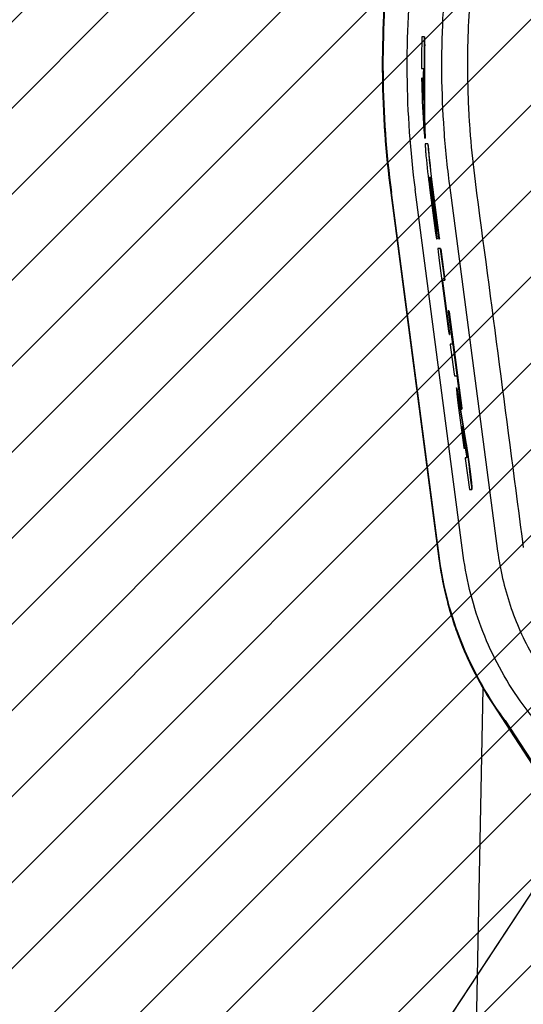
# Model space of a CAD drawing. Header units: millimetres. Extents: x 14 to 2347, y 26 to 1654.
# Tile 7 of 61: x 445 to 500, y 928 to 1036. Entities that reach past the tile are written whole.
import ezdxf

# ---------------------------------------------------------------- set-up
doc = ezdxf.new("R2010")
doc.units = ezdxf.units.MM
doc.header["$LTSCALE"] = 4
for name, color, linetype, lineweight in [('可見邊線(ISO)', 7, 'Continuous', 30), ('標註(ISO)', 7, 'Continuous', 9), ('草圖幾何圖形(ISO)', 7, 'Continuous', 30)]:
    doc.layers.add(name, color=color, linetype=linetype, lineweight=lineweight)
doc.layers.add('填充線', color=7, linetype='Continuous', lineweight=9, true_color=0x1e1e47)
doc.styles.add('temp', font='txt')
doc.dimstyles.new('工研院N500', dxfattribs={"dimscale": 4, "dimtxt": 3, "dimasz": 2.5, "dimexe": 1, "dimexo": 1, "dimgap": 0.762, "dimtad": 1, "dimdec": 3, "dimrnd": 1e-08, "dimdsep": 46, "dimtxsty": 'temp', "dimcen": 0.09, "dimdle": 10, "dimclrd": 1, "dimclre": 1, "dimclrt": 7, "dimazin": 2, "dimtfac": 0.666667, "dimtdec": 3, "dimtmove": 0, "dimatfit": 3, "dimfxl": 1, "dimtolj": 1, "dimlwd": 15, "dimlwe": 15, "dimarcsym": 0})

# ---------------------------------------------------------------- blocks, each defined once
blk = doc.blocks.new('*D74')
at = {"layer": 'Defpoints', "color": 0, "linetype": 'Continuous', "transparency": 16777216}
for p in [(292.63, 1090.8), (528.15, 981.46), (528.15, 841.16), (421.12, 751.35)]:
    blk.add_point(p, dxfattribs=at)
at = {"layer": '標註(ISO)', "color": 1, "linetype": 'Continuous', "lineweight": 15, "transparency": 16777216}
for p, q in [((528.15, 985.46), (528.15, 1188.37)), ((418.06, 748.78), (262.18, 617.98))]:
    blk.add_line(p, q, dxfattribs=at)
blk.add_arc((528.15, 841.16), 343.2, 91.6695, 218.3305, dxfattribs=at)
at = {"layer": '標註(ISO)', "color": 1, "linetype": 'Continuous', "transparency": 16777216}
for points in [[(518.13, 1185.89), (518.18, 1182.55), (528.15, 1184.37)], [(260.22, 629.36), (257.63, 627.26), (265.24, 620.55)]]:
    blk.add_solid(points, dxfattribs=at)
at = {"layer": '標註(ISO)', "color": 7, "linetype": 'Continuous', "lineweight": 18, "transparency": 16777216, "insert": (196.5, 980.86), "char_height": 12, "attachment_point": 1, "rotation": 65, "style": 'temp'}
blk.add_mtext('\\A1;130°', dxfattribs=at)
blk = doc.blocks.new('*D76')
at = {"layer": 'Defpoints', "color": 0, "linetype": 'Continuous', "transparency": 16777216}
for p in [(384.26, 1106.69), (528.15, 983.12), (528.15, 981.02), (527, 979.26)]:
    blk.add_point(p, dxfattribs=at)
at = {"layer": '標註(ISO)', "color": 1, "linetype": 'Continuous', "lineweight": 15, "transparency": 16777216}
blk.add_line((524.79, 975.92), (420.78, 818.18), dxfattribs=at)
blk.add_arc((528.15, 981.02), 191.05, 92.9993, 233.6007, dxfattribs=at)
at = {"layer": '標註(ISO)', "color": 1, "linetype": 'Continuous', "transparency": 16777216}
for points in [[(518.11, 1173.47), (518.2, 1170.14), (528.15, 1172.07)], [(415.73, 828.61), (413.83, 825.87), (422.98, 821.52)]]:
    blk.add_solid(points, dxfattribs=at)
at = {"layer": '標註(ISO)', "color": 7, "linetype": 'Continuous', "lineweight": 18, "transparency": 16777216, "insert": (323.59, 1021.67), "char_height": 12, "attachment_point": 1, "rotation": 73.3, "style": 'temp'}
blk.add_mtext('\\A1;146.6°', dxfattribs=at)

msp = doc.modelspace()

# ---------------------------------------------------------------- hatches: boundary and pattern name
at = {"layer": '填充線'}
h = msp.add_hatch(dxfattribs=at)
h.set_pattern_fill('ANSI31', color=256, scale=53.34, style=0)
h.set_pattern_definition([(45, (-13.047, 389.5956), (-4.714634, 4.714634), [])])
edge = h.paths.add_edge_path()
edge.add_arc((421.12008, 751.35132), 140, 73.4166874, 220)
edge.add_arc((528.3663, 841.34159), 280, -40, 220, ccw=False)
edge.add_arc((635.61252, 751.35132), 140, 320, 466.5833126)
edge.add_arc((528.3663, 841.34159), 80.5, 33.2916563, 146.7083437)

# ---------------------------------------------------------------- linework, layer by layer
at = {"layer": '可見邊線(ISO)'}
for p, q in [((489.36323, 1033.77265), (489.09773, 1033.77265)), ((489.36323, 1033.77265), (489.37724, 1033.77265)), ((489.05171, 1030.30555), (489.24726, 1030.30555)), ((489.12218, 1029.23875), (489.06631, 1029.23875)), ((489.12218, 1029.23875), (489.13619, 1029.23875)), ((489.12816, 1029.14985), (489.14217, 1029.14985)), ((489.19183, 1026.83845), (489.1895, 1026.83845)), ((489.41823, 1022.66003), (489.43228, 1022.66003)), ((489.73727, 1022.03785), (489.45225, 1022.03785)), ((489.73727, 1022.03785), (489.75132, 1022.03785)), ((489.85795, 1018.39295), (489.92829, 1018.39295)), ((489.99394, 1018.39295), (490.04318, 1018.39295)), ((492.10669, 1017.51948), (497.3876, 977.4137)), ((485.67335, 1016.67183), (490.95426, 976.56605)), ((485.6735, 1016.70906), (490.95442, 976.60328)), ((491.02711, 976.61285), (485.7462, 1016.71863)), ((493.62341, 976.91805), (488.34249, 1017.02383)), ((489.93594, 1017.23365), (490.591, 1012.25885)), ((490.71762, 1011.81435), (490.00288, 1017.24246)), ((490.01676, 1017.24429), (490.73175, 1011.81435)), ((490.07212, 1017.25158), (490.68271, 1012.61445)), ((490.74845, 1012.61445), (490.13674, 1017.26009)), ((490.15063, 1017.26192), (490.76258, 1012.61445)), ((490.18521, 1017.26647), (490.91482, 1011.72545)), ((490.98291, 1011.72545), (490.25214, 1017.27528)), ((490.26603, 1017.27711), (490.99704, 1011.72545)), ((490.591, 1012.25885), (490.65422, 1011.81435)), ((490.68271, 1012.61445), (490.74845, 1012.61445)), ((490.74845, 1012.61445), (490.76258, 1012.61445)), ((490.65422, 1011.81435), (490.68703, 1011.63655)), ((490.68703, 1011.63655), (490.73634, 1011.63655)), ((490.73634, 1011.63655), (490.71762, 1011.81435)), ((490.71762, 1011.81435), (490.73175, 1011.81435)), ((490.73175, 1011.81435), (490.75046, 1011.63655)), ((490.73634, 1011.63655), (490.75046, 1011.63655)), ((490.91482, 1011.72545), (490.92887, 1011.63655)), ((490.92887, 1011.63655), (490.99227, 1011.63655)), ((490.99227, 1011.63655), (490.98291, 1011.72545)), ((490.98291, 1011.72545), (490.99704, 1011.72545)), ((490.99227, 1011.63655), (491.0064, 1011.63655)), ((490.99704, 1011.72545), (491.0064, 1011.63655)), ((491.13274, 1010.56975), (490.84628, 1010.56975)), ((490.84628, 1010.56975), (490.87197, 1010.21415)), ((490.87197, 1010.21415), (490.94452, 1009.59185)), ((491.1468, 1010.48085), (491.13274, 1010.56975)), ((491.13274, 1010.56975), (491.14687, 1010.56975)), ((491.59162, 1007.10265), (491.1468, 1010.48085)), ((491.1468, 1010.48085), (491.16092, 1010.48085)), ((491.14687, 1010.56975), (491.16092, 1010.48085)), ((491.16092, 1010.48085), (491.60574, 1007.10265)), ((490.94452, 1009.59185), (490.989, 1009.23625)), ((490.989, 1009.23625), (492.00741, 1001.50195)), ((491.34739, 1007.01375), (491.33803, 1007.10265)), ((491.33803, 1007.10265), (491.59162, 1007.10265)), ((492.10827, 1001.23525), (491.34739, 1007.01375)), ((491.34739, 1007.01375), (491.36152, 1007.01375)), ((491.35216, 1007.10265), (491.36152, 1007.01375)), ((491.36152, 1007.01375), (492.1224, 1001.23525)), ((491.59162, 1007.10265), (491.60574, 1007.10265)), ((492.03409, 1003.72445), (491.97539, 1003.72445)), ((491.97539, 1003.72445), (491.9824, 1003.63555)), ((491.9824, 1003.63555), (492.45052, 1000.08043)), ((492.04815, 1003.63555), (492.03409, 1003.72445)), ((492.03409, 1003.72445), (492.04822, 1003.72445)), ((493.44115, 993.05645), (492.04815, 1003.63555)), ((492.04815, 1003.63555), (492.06227, 1003.63555)), ((492.04822, 1003.72445), (492.06227, 1003.63555)), ((492.06227, 1003.63555), (493.45527, 993.05645)), ((492.00741, 1001.50195), (492.06597, 1001.14635)), ((492.06597, 1001.14635), (492.11763, 1001.14635)), ((492.11763, 1001.14635), (492.10827, 1001.23525)), ((492.10827, 1001.23525), (492.1224, 1001.23525)), ((492.11763, 1001.14635), (492.13176, 1001.14635)), ((492.1224, 1001.23525), (492.13176, 1001.14635)), ((492.45052, 1000.08043), (492.19927, 1000.08043)), ((492.19927, 1000.08043), (492.20635, 999.99065)), ((492.20635, 999.99065), (492.59284, 997.05549)), ((492.59284, 997.05549), (492.63252, 996.79025)), ((492.63252, 996.79025), (492.66767, 996.61245)), ((492.66767, 996.61245), (492.90717, 996.61245)), ((492.90717, 996.61245), (493.38711, 992.96755)), ((492.88083, 995.27895), (492.87844, 995.19005)), ((492.87844, 995.19005), (492.92552, 994.65444)), ((492.88787, 995.27895), (492.88083, 995.27895)), ((492.94412, 995.01225), (492.88787, 995.27895)), ((492.88787, 995.27895), (492.902, 995.27895)), ((492.902, 995.27895), (492.95825, 995.01225)), ((493.56025, 991.36735), (492.94412, 995.01225)), ((492.94412, 995.01225), (492.95825, 995.01225)), ((492.95825, 995.01225), (493.57437, 991.36735)), ((492.92552, 994.65444), (493.03987, 993.66498)), ((493.03987, 993.66498), (493.68369, 988.77548)), ((493.38711, 992.96755), (493.4505, 992.96755)), ((493.4505, 992.96755), (493.44115, 993.05645)), ((493.44115, 993.05645), (493.45527, 993.05645)), ((493.4505, 992.96755), (493.46463, 992.96755)), ((493.45527, 993.05645), (493.46463, 992.96755)), ((493.44274, 991.10065), (493.44509, 991.10065)), ((493.74709, 988.78925), (493.44274, 991.10065)), ((493.44509, 991.10065), (494.03311, 987.63355)), ((493.49776, 990.7901), (493.76122, 988.78925)), ((493.90227, 989.32265), (493.56025, 991.36735)), ((493.56025, 991.36735), (493.57437, 991.36735)), ((493.57437, 991.36735), (493.9164, 989.32265)), ((493.68369, 988.77548), (493.69557, 988.70035)), ((493.69557, 988.70035), (493.75645, 988.70035)), ((493.75645, 988.70035), (493.74709, 988.78925)), ((493.74709, 988.78925), (493.76122, 988.78925)), ((493.75645, 988.70035), (493.77058, 988.70035)), ((493.76122, 988.78925), (493.77058, 988.70035)), ((493.96318, 988.96705), (493.90227, 989.32265)), ((493.90227, 989.32265), (493.9164, 989.32265)), ((493.9164, 989.32265), (493.97731, 988.96705)), ((494.00534, 988.70035), (493.96318, 988.96705)), ((493.96318, 988.96705), (493.97731, 988.96705)), ((493.97731, 988.96705), (494.01947, 988.70035)), ((494.07086, 988.25652), (494.00534, 988.70035)), ((494.00534, 988.70035), (494.01947, 988.70035)), ((494.01947, 988.70035), (494.08498, 988.25652)), ((493.83587, 987.63355), (493.84523, 987.54465)), ((494.03311, 987.63355), (493.83587, 987.63355)), ((493.84523, 987.54465), (494.29006, 984.16645)), ((494.07086, 988.25652), (494.08498, 988.25652)), ((494.2559, 986.92235), (494.07086, 988.25652)), ((494.08498, 988.25652), (494.27002, 986.92235)), ((494.2559, 986.92235), (494.27002, 986.92235)), ((494.3589, 986.12225), (494.2559, 986.92235)), ((494.27002, 986.92235), (494.37303, 986.12225)), ((494.3589, 986.12225), (494.37303, 986.12225)), ((494.4338, 985.49995), (494.3589, 986.12225)), ((494.37303, 986.12225), (494.44792, 985.49995)), ((494.4338, 985.49995), (494.44792, 985.49995)), ((494.50165, 984.87765), (494.4338, 985.49995)), ((494.44792, 985.49995), (494.51578, 984.87765)), ((494.29006, 984.16645), (494.56243, 984.16645)), ((494.50165, 984.87765), (494.51578, 984.87765)), ((494.54609, 984.43315), (494.50165, 984.87765)), ((494.51578, 984.87765), (494.56022, 984.43315)), ((494.54609, 984.43315), (494.56022, 984.43315)), ((494.56243, 984.16645), (494.54609, 984.43315)), ((494.56022, 984.43315), (494.57655, 984.16645)), ((494.56243, 984.16645), (494.57655, 984.16645)), ((493.39772, 842.0411), (495.80436, 962.3489)), ((496.82393, 960.68698), (508.46571, 942.75809)), ((498.16851, 958.78836), (498.22878, 958.83017)), ((508.08464, 943.51715), (498.16851, 958.78836)), ((498.22878, 958.83017), (508.14984, 943.55138))]:
    msp.add_line(p, q, dxfattribs=at)
for centre, radius, start, end in [((592.47857, 1030.77258), 107.72699, 173.6838118, 187.501252), ((592.47857, 1030.77258), 107.65367, 173.6838118, 187.501252), ((592.47847, 1030.7359), 105.03486, 173.6837967, 187.5012503), ((592.47848, 1030.7359), 103.42766, 178.3667609, 180.2384028), ((592.47862, 1030.73537), 107.7272, 179.7458797, 187.501246), ((592.47848, 1030.7359), 103.42766, 180.8786592, 183.5896068), ((592.47848, 1030.7359), 103.36248, 180.8792133, 182.1609438), ((592.47848, 1030.7359), 103.34848, 180.8793325, 181.9933725), ((592.47848, 1030.7359), 103.10874, 184.8391114, 187.5012502), ((592.47848, 1030.7359), 103.09473, 184.8397703, 187.5012502), ((592.47848, 1030.7359), 103.42766, 185.5659249, 187.5012502), ((592.47848, 1030.7359), 103.36015, 186.8584532, 187.5012502), ((592.47848, 1030.7359), 103.34615, 186.859387, 187.5012502), ((592.47848, 1030.7359), 103.29032, 186.8631127, 187.5012502), ((592.47848, 1030.7359), 103.22514, 186.8674673, 187.5012502), ((592.47848, 1030.7359), 103.21113, 186.8684036, 187.5012502), ((592.47848, 1030.7359), 103.17625, 186.8707369, 187.5012502)]:
    msp.add_arc(centre, radius, start, end, dxfattribs=at)
for centre, major_axis, ratio, start_param, end_param in [((592.47848, 1028.02369), (-0.01861, -103.57588), 0.999657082, 4.657035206, 4.657894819), ((592.47848, 1026.74714), (-0.0126, -103.36368), 0.999255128, 4.678938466, 4.711627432), ((592.47848, 1033.44127), (0.01857, -103.31423), 0.999657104, 4.742565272, 4.743426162), ((592.47848, 1025.3087), (-0.00931, -103.62883), 0.998627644, 4.674545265, 4.675403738), ((592.47847, 1036.16841), (0.00932, -103.73005), 0.998627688, 4.779153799, 4.780012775), ((592.47847, 1036.16768), (0.00932, -103.71601), 0.998627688, 4.779155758, 4.78001485)]:
    msp.add_ellipse(centre, major_axis=major_axis, ratio=ratio, start_param=start_param, end_param=end_param, dxfattribs=at)
for points, knots in [([(491.85482, 1041.87366), (491.63091, 1039.85068), (491.46804, 1037.82142), (491.26494, 1033.75707), (491.22468, 1031.72294), (491.26675, 1027.655), (491.34907, 1025.62213), (491.63619, 1021.56286), (491.84098, 1019.5374), (492.10669, 1017.51948)], [-3.488073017, -3.488073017, -3.488073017, -3.488073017, -2.615785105, -2.615785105, -1.744035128, -1.744035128, -0.872286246, -0.872286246, 0, 0, 0, 0]), ([(494.68086, 1041.56086), (494.35444, 1038.61276), (494.12951, 1035.15605), (494.07921, 1031.0597), (494.08867, 1029.22342), (494.13132, 1027.52872), (494.19608, 1025.97634), (494.27305, 1024.56589), (494.46722, 1021.81864), (494.70441, 1019.57097), (494.92566, 1017.89067)], [0, 0, 0, 0, 0.374998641, 0.437503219, 0.517917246, 0.607148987, 0.651816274, 0.714349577, 0.785729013, 1, 1, 1, 1]), ([(489.25373, 1024.26035), (489.25533, 1024.23869), (489.25709, 1024.21499), (489.26264, 1024.14071), (489.26385, 1024.12476), (489.27198, 1024.01696), (489.27808, 1023.93867), (489.29705, 1023.69232), (489.29758, 1023.67621), (489.32071, 1023.42987), (489.32887, 1023.34173), (489.3415, 1023.20311), (489.34559, 1023.15918), (489.35607, 1023.06029), (489.3603, 1023.03258), (489.36899, 1022.97533), (489.37324, 1022.94484), (489.38854, 1022.83009), (489.39662, 1022.79182), (489.41061, 1022.69639), (489.41361, 1022.67577), (489.42028, 1022.6473), (489.42025, 1022.67606), (489.42266, 1022.73263), (489.42448, 1022.72604), (489.4278, 1022.85926), (489.41154, 1023.28764), (489.39773, 1023.72887), (489.39642, 1023.85966), (489.38206, 1024.45235), (489.37367, 1024.70444), (489.35937, 1025.45477), (489.35551, 1025.76216), (489.34998, 1026.437), (489.34912, 1026.60082), (489.34769, 1027.26695), (489.3513, 1027.66171), (489.35983, 1028.3453), (489.36054, 1028.3957), (489.36376, 1028.5156), (489.36523, 1028.54914), (489.3671, 1028.72692), (489.3673, 1028.82869), (489.36882, 1029.02508), (489.36953, 1029.06784), (489.37049, 1029.18422), (489.37009, 1029.22475), (489.3698, 1029.37685), (489.37183, 1029.4772), (489.37346, 1029.57279), (489.37362, 1029.58306), (489.37388, 1029.62392), (489.37359, 1029.64867), (489.37361, 1029.75298), (489.37367, 1029.7843), (489.37379, 1029.89318), (489.37389, 1029.95438), (489.37423, 1030.07059), (489.37443, 1030.1259), (489.37522, 1030.29043), (489.37595, 1030.58903), (489.37635, 1030.67692), (489.37642, 1030.69088), (489.37653, 1030.71347), (489.37656, 1030.72015), (489.37667, 1030.73911), (489.37668, 1030.74094), (489.37673, 1030.75184), (489.37674, 1030.75434), (489.37675, 1030.76795), (489.37674, 1030.78029), (489.37673, 1030.85569), (489.37685, 1030.89947), (489.37698, 1030.9848), (489.3772, 1031.06036), (489.37812, 1031.2954), (489.37826, 1031.31479), (489.37795, 1031.41784), (489.3777, 1031.47116), (489.37779, 1031.71952), (489.37824, 1031.87274), (489.37918, 1032.0809), (489.37945, 1032.11562), (489.37988, 1032.18865), (489.37969, 1032.18593), (489.37945, 1032.26981), (489.37943, 1032.3113), (489.37945, 1032.39656), (489.37947, 1032.44296), (489.37952, 1032.56233), (489.37963, 1032.62213), (489.37996, 1032.7486), (489.37996, 1032.76594), (489.38018, 1032.81648), (489.38031, 1032.83298), (489.38091, 1032.9536), (489.37905, 1032.96873), (489.37737, 1033.10959), (489.37713, 1033.14125), (489.37483, 1033.41214), (489.37308, 1033.45552), (489.36632, 1033.66713), (489.36515, 1033.70901), (489.36323, 1033.77265)], [-0.769765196, -0.769765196, -0.769765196, -0.769765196, -0.7692319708, -0.7692319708, -0.7687113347, -0.7687113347, -0.7672451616, -0.7672451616, -0.7642188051, -0.7642188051, -0.7626562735, -0.7626562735, -0.7618789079, -0.7618789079, -0.7606998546, -0.7606998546, -0.7597260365, -0.7597260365, -0.7573410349, -0.7573410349, -0.756467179, -0.756467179, -0.7547946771, -0.7547946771, -0.752616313, -0.752616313, -0.7444023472, -0.7444023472, -0.7323146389, -0.7323146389, -0.7188447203, -0.7188447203, -0.7089539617, -0.7089539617, -0.7021090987, -0.7021090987, -0.6847264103, -0.6847264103, -0.6762605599, -0.6762605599, -0.6691820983, -0.6691820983, -0.6627086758, -0.6627086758, -0.6571370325, -0.6571370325, -0.6490134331, -0.6490134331, -0.6335018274, -0.6335018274, -0.6312308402, -0.6312308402, -0.6264945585, -0.6264945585, -0.6245424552, -0.6245424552, -0.6220638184, -0.6220638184, -0.6198135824, -0.6198135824, -0.6153428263, -0.6153428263, -0.6144989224, -0.6144989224, -0.6139777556, -0.6139777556, -0.6135636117, -0.6135636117, -0.6129039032, -0.6129039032, -0.6117694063, -0.6117694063, -0.6069126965, -0.6069126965, -0.5861225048, -0.5861225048, -0.545567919, -0.545567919, -0.5081442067, -0.5081442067, -0.4483456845, -0.4483456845, -0.4263834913, -0.4263834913, -0.3919029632, -0.3919029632, -0.3686121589, -0.3686121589, -0.3523266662, -0.3523266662, -0.3363007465, -0.3363007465, -0.318364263, -0.318364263, -0.3050302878, -0.3050302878, -0.2219939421, -0.2219939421, -0.1989754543, -0.1989754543, -0.0677664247, -0.0677664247, 0, 0, 0, 0]), ([(489.37724, 1033.77265), (489.37873, 1033.7234), (489.38001, 1033.67951), (489.38647, 1033.46971), (489.3887, 1033.41867), (489.39121, 1033.1364), (489.39179, 1033.06544), (489.39344, 1032.97579), (489.39395, 1032.95003), (489.39436, 1032.91147), (489.39445, 1032.89907), (489.39451, 1032.86511), (489.39439, 1032.84697), (489.39312, 1032.64141), (489.39331, 1032.49322), (489.39353, 1032.19712), (489.39375, 1032.20037), (489.39377, 1032.17071), (489.3937, 1032.15686), (489.39343, 1032.1137), (489.39327, 1032.08922), (489.39272, 1031.98954), (489.3926, 1031.94158), (489.3919, 1031.69615), (489.39162, 1031.61118), (489.39186, 1031.43091), (489.39208, 1031.38331), (489.39227, 1031.30224), (489.3922, 1031.2823), (489.39199, 1031.24476), (489.39191, 1031.23007), (489.39176, 1031.19685), (489.39167, 1031.17832), (489.39144, 1031.12031), (489.39129, 1031.07648), (489.39105, 1031.00413), (489.39089, 1030.91298), (489.39076, 1030.83074), (489.39074, 1030.80935), (489.39076, 1030.72524), (489.3903, 1030.66342), (489.38988, 1030.5685), (489.38967, 1030.51691), (489.38875, 1030.25332), (489.38828, 1030.14556), (489.38783, 1029.91815), (489.38761, 1029.74017), (489.38761, 1029.67523), (489.38772, 1029.65301), (489.38779, 1029.6163), (489.38778, 1029.60337), (489.3875, 1029.57145), (489.3872, 1029.56249), (489.38612, 1029.48412), (489.38568, 1029.45185), (489.38495, 1029.40747), (489.38475, 1029.39499), (489.38432, 1029.36443), (489.38413, 1029.34636), (489.38395, 1029.30549), (489.38397, 1029.28701), (489.38411, 1029.23084), (489.38434, 1029.19275), (489.38396, 1029.10985), (489.38355, 1029.07668), (489.38224, 1028.95922), (489.38172, 1028.88015), (489.38084, 1028.7129), (489.38045, 1028.63887), (489.37824, 1028.51911), (489.3769, 1028.48963), (489.37411, 1028.36729), (489.37284, 1028.2998), (489.36642, 1027.716), (489.36466, 1027.51775), (489.36322, 1027.23848), (489.36291, 1027.15927), (489.3626, 1027.01404), (489.36254, 1026.94671), (489.36265, 1026.81052), (489.3628, 1026.7472), (489.36354, 1026.54782), (489.36441, 1026.38238), (489.36994, 1025.72014), (489.37368, 1025.42357), (489.38946, 1024.63573), (489.39823, 1024.3793), (489.41173, 1023.79236), (489.41276, 1023.69382), (489.42239, 1023.39055), (489.42469, 1023.32382), (489.43091, 1023.13313), (489.43422, 1023.02665), (489.43759, 1022.89898), (489.43852, 1022.85957), (489.43921, 1022.81598), (489.43933, 1022.80595), (489.43945, 1022.79051), (489.43948, 1022.78466), (489.43948, 1022.77369), (489.43945, 1022.76853), (489.43934, 1022.75911), (489.43926, 1022.75483), (489.43876, 1022.73847), (489.43812, 1022.7327), (489.43665, 1022.72036), (489.436, 1022.71546), (489.43466, 1022.68513), (489.43446, 1022.66616), (489.43282, 1022.66043), (489.43256, 1022.66003), (489.43228, 1022.66003)], [0, 0, 0, 0, 0.052449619, 0.052449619, 0.252150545, 0.252150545, 0.316141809, 0.316141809, 0.348113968, 0.348113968, 0.361427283, 0.361427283, 0.38125435, 0.38125435, 0.555061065, 0.555061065, 0.635974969, 0.635974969, 0.688472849, 0.688472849, 0.731229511, 0.731229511, 0.837415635, 0.837415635, 0.996096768, 0.996096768, 1.089593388, 1.089593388, 1.185172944, 1.185172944, 1.246649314, 1.246649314, 1.324164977, 1.324164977, 1.48935115, 1.48935115, 1.995940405, 1.995940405, 2.173847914, 2.173847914, 2.69605835, 2.69605835, 2.982722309, 2.982722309, 4.505570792, 4.505570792, 4.606796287, 4.606796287, 4.827800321, 4.827800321, 4.988129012, 4.988129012, 5.221872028, 5.221872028, 5.386895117, 5.386895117, 5.463510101, 5.463510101, 5.570449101, 5.570449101, 5.671332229, 5.671332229, 5.888161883, 5.888161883, 6.060454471, 6.060454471, 6.351933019, 6.351933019, 6.676810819, 6.676810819, 6.965746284, 6.965746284, 7.311840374, 7.311840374, 7.477766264, 7.477766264, 7.540990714, 7.540990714, 7.594909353, 7.594909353, 7.647776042, 7.647776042, 7.748520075, 7.748520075, 7.924538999, 7.924538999, 8.150197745, 8.150197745, 8.290541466, 8.290541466, 8.326493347, 8.326493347, 8.373604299, 8.373604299, 8.394606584, 8.394606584, 8.401194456, 8.401194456, 8.405475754, 8.405475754, 8.409709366, 8.409709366, 8.413816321, 8.413816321, 8.426972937, 8.426972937, 8.44196646, 8.44196646, 8.460362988, 8.460362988, 8.463394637, 8.463394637, 8.463394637, 8.463394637]), ([(489.45225, 1022.03785), (489.45278, 1021.99847), (489.45195, 1021.98775), (489.45454, 1021.88527), (489.45806, 1021.80032), (489.46007, 1021.73345), (489.46008, 1021.7275), (489.46269, 1021.66376), (489.47295, 1021.51976), (489.48061, 1021.40766), (489.48178, 1021.38978), (489.48585, 1021.32811), (489.48822, 1021.29223), (489.49855, 1021.16186), (489.50494, 1021.08798), (489.51498, 1020.97295), (489.51714, 1020.9483), (489.52554, 1020.85085), (489.5306, 1020.79289), (489.53707, 1020.72), (489.53799, 1020.70966), (489.53837, 1020.70526), (489.53841, 1020.70479), (489.53844, 1020.70447), (489.53844, 1020.7044), (489.53845, 1020.70435)], [-0.02478388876, -0.02478388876, -0.02478388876, -0.02478388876, -0.02205037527, -0.02205037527, -0.01907159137, -0.01907159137, -0.01784901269, -0.01784901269, -0.01268422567, -0.01268422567, -0.01121127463, -0.01121127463, -0.00827869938, -0.00827869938, -0.00524155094, -0.00524155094, -0.00343291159, -0.00343291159, -0.00079236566, -0.00079236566, -0.00013518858, -0.00013518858, -0.00002687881, -0.00002687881, 0, 0, 0, 0]), ([(494.92566, 1017.89067), (495.80581, 1011.20637), (497.56614, 997.83777), (499.32638, 984.46916), (500.20664, 977.78486)], [0, 0, 0, 0, 0.49999956, 1, 1, 1, 1]), ([(490.95426, 976.56605), (491.12814, 975.24559), (491.37229, 973.93384), (491.68669, 972.6308), (491.70765, 972.54393), (491.72922, 972.45591), (491.75051, 972.3703), (492.00597, 971.34309), (492.30368, 970.32725), (492.64367, 969.32277), (492.75701, 968.98795), (492.87476, 968.65514), (492.99777, 968.32209), (493.45905, 967.07314), (493.98321, 965.85158), (494.5703, 964.65741), (494.60944, 964.5778), (494.64834, 964.49936), (494.68856, 964.41894), (495.33213, 963.13231), (496.04388, 961.8883), (496.82393, 960.68698)], [0, 0, 0, 0, 0.234375, 0.234375, 0.234375, 0.25, 0.25, 0.25, 0.4375, 0.4375, 0.4375, 0.5, 0.5, 0.5, 0.734375, 0.734375, 0.734375, 0.75, 0.75, 0.75, 1, 1, 1, 1]), ([(490.95442, 976.60328), (491.37727, 973.39344), (492.21627, 970.24022), (495.27419, 962.69018), (497.49195, 959.70042), (498.16851, 958.78836)], [-0.8077167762, -0.8077167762, -0.8077167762, -0.8077167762, -0.4866787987, -0.4866787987, -0.000001, -0.000001, -0.000001, -0.000001]), ([(498.22878, 958.83017), (497.55226, 959.74218), (495.33914, 962.72567), (492.28684, 970.26097), (491.4492, 973.40869), (491.02711, 976.61285)], [0.000001, 0.000001, 0.000001, 0.000001, 0.4866546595, 0.4866546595, 0.8077664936, 0.8077664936, 0.8077664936, 0.8077664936]), ([(512.88487, 949.95564), (509.48905, 951.62245), (507.09774, 953.45312), (503.47784, 956.51212), (501.5381, 958.63082), (498.20256, 963.34951), (496.83068, 965.90495), (494.72993, 971.26089), (493.99888, 974.06654), (493.62341, 976.91805)], [-4.518535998, -4.518535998, -4.518535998, -4.518535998, -3.709132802, -3.709132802, -2.465536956, -2.465536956, -1.232628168, -1.232628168, -0.000001, -0.000001, -0.000001, -0.000001]), ([(497.38754, 977.4137), (497.6553, 975.39981), (498.11885, 973.41206), (499.41076, 969.55935), (500.23832, 967.69455), (502.97096, 962.84242), (505.46464, 959.58425), (509.13128, 956.7423)], [-4.271303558, -4.271303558, -4.271303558, -4.271303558, -3.128655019, -3.128655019, -1.988171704, -1.988171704, -0.000000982, -0.000000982, -0.000000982, -0.000000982])]:
    msp.add_open_spline(points, degree=3, knots=knots, dxfattribs=at)
at = {"layer": '草圖幾何圖形(ISO)'}
msp.add_line((528.3663, 981.34159), (451.29899, 864.46289), dxfattribs=at)
msp.add_arc((528.3663, 841.34159), 280, 320, 220, dxfattribs=at)

# ---------------------------------------------------------------- dimensions: what is measured, and where the dimension line sits
at = {"layer": '標註(ISO)', "color": 1, "linetype": 'Continuous', "lineweight": 18, "true_color": 0xff0000}
for base, center, p1, p2, override, picture, middle in [((292.63098, 1090.79962), (528.15208, 841.16184), (528.15208, 981.46331), (421.12008, 751.35132), {"dimgap": 0.762, "dimadec": 2, "dimtol": 0, "dimlim": 0, "dimtp": 0, "dimtm": 0, "dimtdec": 3}, '*D74', (217.10333, 986.20625)), ((384.25642, 1106.69239), (528.15208, 981.01671), (528.15208, 983.11671), (526.99607, 979.26353), {"dimgap": 0.762, "dimse1": 1, "dimadec": 2, "dimtol": 0, "dimlim": 0, "dimtp": 0, "dimtm": 0, "dimtdec": 3}, '*D76', (345.15951, 1035.91712))]:
    dim = msp.add_angular_dim_3p(base=base, center=center, p1=p1, p2=p2, dimstyle='工研院N500', override=override, dxfattribs=at)
    dim.commit()
    dim.dimension.update_dxf_attribs({"geometry": picture, "text_midpoint": middle, "dimtype": 165})

doc.saveas('drawing.dxf')
